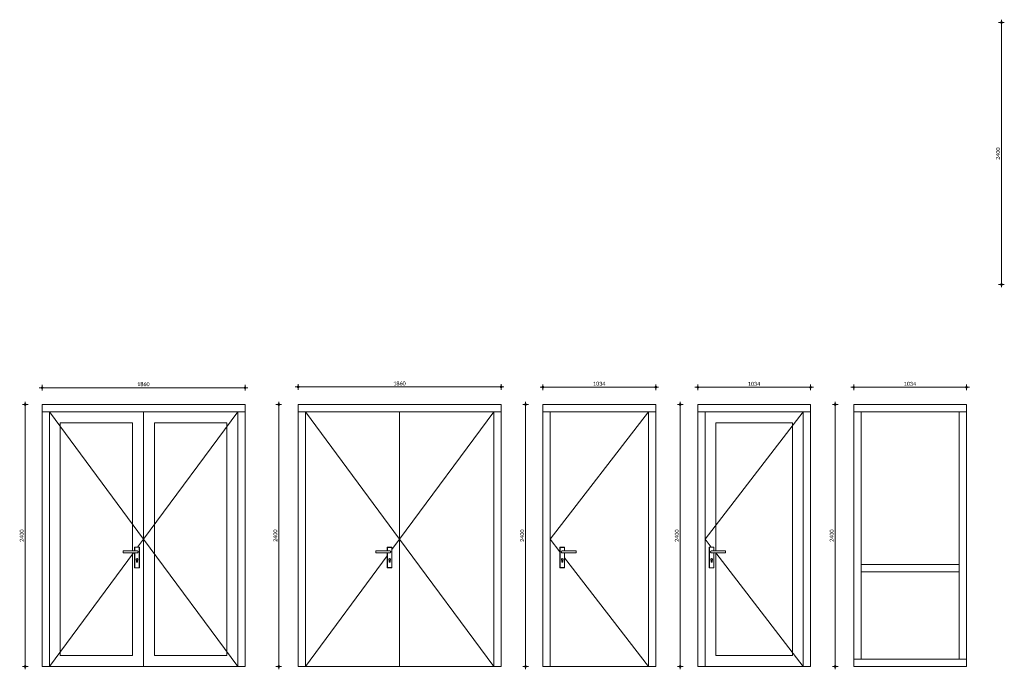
# Model space of a CAD drawing. Header units: millimetres. Extents: x -2200 to 16537, y -26 to 6167.
# Tile 1 of 2: x -2200 to 6823, y -26 to 5926. Entities that reach past the tile are written whole.
import ezdxf

# ---------------------------------------------------------------- set-up
doc = ezdxf.new("R2010")
doc.units = ezdxf.units.MM
doc.linetypes.add('Hidden', pattern=[4, 2, -2])
for name, color, linetype, lineweight in [('A-ANNO-DIMS', 211, 'Continuous', 9), ('A-ANNO-DIMS-20', 211, 'Continuous', 9), ('A-DOOR', 31, 'Continuous', 18), ('A-DOOR-FRAM', 31, 'Continuous', 18), ('A-GLAZ', 151, 'Continuous', 18), ('A-GLAZ-CWMG', 51, 'Continuous', 18)]:
    doc.layers.add(name, color=color, linetype=linetype, lineweight=lineweight)
doc.styles.add('Calibri', font='calibri.ttf', dxfattribs={"height": 36})
doc.dimstyles.new('1_8', dxfattribs={"dimscale": 304.8, "dimtxt": 42.384543, "dimasz": 0.052493, "dimexe": 0.085302, "dimexo": 0.0625, "dimgap": 0, "dimtad": 1, "dimdec": 0, "dimdsep": 46, "dimtxsty": 'Calibri', "dimblk1": 'DOTBLANK', "dimblk2": 'DOTBLANK', "dimsah": 1, "dimcen": 0.09, "dimdle": 0.085302, "dimazin": 0, "dimtfac": 1, "dimtdec": 4, "dimtix": 1, "dimtmove": 0, "dimatfit": 3, "dimfxl": 0.085302, "dimfxlon": 1, "dimtvp": 1, "dimtolj": 1, "dimtzin": 0, "dimarcsym": 2})

# ---------------------------------------------------------------- blocks, each defined once
blk = doc.blocks.new('31_DO_deur_met glas - binnendeur met glas-1720011-Elevation Left')
at = {"layer": 'A-DOOR'}
for p, q in [((-302, 100), (-965, 100)), ((-302, 0), (-965, 0))]:
    blk.add_line(p, q, dxfattribs=at)
at = {"layer": 'A-DOOR-FRAM'}
for p, q in [((-1065, 0), (-1065, 2333)), ((-965, 2233), (-965, 100)), ((-965, 2233), (-302, 2233)), ((-302, 100), (-302, 2233)), ((-965, 100), (-302, 100)), ((-202, 0), (-1065, 0))]:
    blk.add_line(p, q, dxfattribs=at)
blk = doc.blocks.new('Rectangular Mullion - CWM_67x114-1717917-Elevation Left')
at = {"layer": 'A-GLAZ-CWMG'}
for p, q in [((-1995, 2333), (-1995, 2400)), ((-1065, 2400), (-1995, 2400)), ((-1065, 2333), (-1995, 2333))]:
    blk.add_line(p, q, dxfattribs=at)
blk = doc.blocks.new('Rectangular Mullion - CWM_67x114-1497851-Elevation Left')
at = {"layer": 'A-GLAZ-CWMG'}
for p, q in [((-1995, 2333), (-1928, 2333)), ((-1995, 2333), (-1995, 0)), ((-1928, 2333), (-1928, 0)), ((-1928, 0), (-1995, 0))]:
    blk.add_line(p, q, dxfattribs=at)
blk = doc.blocks.new('Rectangular Mullion - CWM_67x114-1497852-Elevation Left')
at = {"layer": 'A-GLAZ-CWMG'}
for p, q in [((-202, 2333), (-135, 2333)), ((-202, 0), (-202, 2333)), ((-135, 0), (-135, 2333)), ((-135, 0), (-202, 0))]:
    blk.add_line(p, q, dxfattribs=at)
blk = doc.blocks.new('31_DO_deur_met glas - binnendeur met glas-1720055-Elevation Left')
at = {"layer": 'A-DOOR'}
for p, q in [((-1146.5, 1092.9), (-1146.5, 1059.5)), ((-1103.5, 1092.9), (-1146.5, 1092.9)), ((-1104.5, 1091.9), (-1145.5, 1091.9)), ((-1145.5, 1091.9), (-1145.5, 1059.5)), ((-1145.5, 1091.9), (-1145.5, 1059.5)), ((-1145.5, 1091.9), (-1104.5, 1091.9)), ((-1104.5, 904.9), (-1104.5, 1091.9)), ((-1104.5, 904.9), (-1104.5, 1091.9)), ((-1103.5, 903.9), (-1103.5, 1092.9)), ((-1124.7, 1059.5), (-1252.2, 1059.5)), ((-1252.2, 1059.5), (-1252.2, 1050)), ((-1252.2, 1050), (-1252.2, 1040.5)), ((-1252.2, 1040.5), (-1124.7, 1040.5)), ((-1146.5, 1040.5), (-1146.5, 903.9)), ((-1145.5, 1040.5), (-1145.5, 904.9)), ((-1145.5, 1040.5), (-1145.5, 904.9)), ((-1146.5, 903.9), (-1103.5, 903.9)), ((-1145.5, 904.9), (-1104.5, 904.9)), ((-1104.5, 904.9), (-1145.5, 904.9)), ((-1130.2, 960.6), (-1130.2, 973.3)), ((-1129.5, 973.6), (-1129.5, 960.6)), ((-1120.5, 960.6), (-1120.5, 973.6)), ((-1119.8, 973.3), (-1119.8, 960.6)), ((-1165, 100), (-1828, 100)), ((-1165, 0), (-1828, 0))]:
    blk.add_line(p, q, dxfattribs=at)
for centre, radius, start, end in [((-1125, 980.2), 8.62, 306.67408, 233.32592), ((-1125, 980.2), 8, 304.22887, 235.77113), ((-1125, 960.6), 5.15, 180, 0), ((-1125, 960.6), 4.5, 180, 0)]:
    blk.add_arc(centre, radius, start, end, dxfattribs=at)
for points, knots in [([(-1145.5, 1091.9), (-1145.6, 1092), (-1145.7, 1092.1), (-1145.9, 1092.3), (-1146, 1092.4), (-1146.1, 1092.5), (-1146.2, 1092.6), (-1146.4, 1092.8), (-1146.5, 1092.9), (-1146.5, 1092.9), (-1146.5, 1092.9)], [0, 0, 0, 0, 0.166667, 0.25, 0.333333, 0.416667, 0.5, 0.666667, 0.833333, 1, 1, 1, 1]), ([(-1103.5, 1092.9), (-1103.5, 1092.9), (-1103.5, 1092.9), (-1103.6, 1092.8), (-1103.7, 1092.6), (-1103.9, 1092.5), (-1104, 1092.4), (-1104.1, 1092.3), (-1104.3, 1092.1), (-1104.4, 1092), (-1104.5, 1091.9)], [-1, -1, -1, -1, -0.833333, -0.666667, -0.5, -0.416667, -0.333333, -0.25, -0.166667, 0, 0, 0, 0]), ([(-1115.2, 1050), (-1115.2, 1050.8), (-1115.4, 1052.1), (-1115.9, 1053.6), (-1116.5, 1054.8), (-1117, 1055.6), (-1117.6, 1056.3), (-1118.1, 1056.9), (-1118.9, 1057.6), (-1119.8, 1058.1), (-1120.5, 1058.5), (-1121.1, 1058.8), (-1121.7, 1059), (-1122.3, 1059.2), (-1122.9, 1059.3), (-1123.5, 1059.4), (-1124.1, 1059.5), (-1124.5, 1059.5), (-1124.7, 1059.5)], [0, 0, 0, 0, 0.0833333, 0.125, 0.1666667, 0.2083333, 0.2291667, 0.25, 0.2916667, 0.3333333, 0.3541667, 0.375, 0.3958333, 0.4166667, 0.4375, 0.4583333, 0.4791667, 0.5, 0.5, 0.5, 0.5]), ([(-1124.7, 1040.5), (-1124.5, 1040.5), (-1124.1, 1040.5), (-1123.5, 1040.6), (-1122.9, 1040.7), (-1122.3, 1040.8), (-1121.7, 1041), (-1121.1, 1041.2), (-1120.5, 1041.5), (-1120, 1041.8), (-1119.4, 1042.1), (-1118.8, 1042.6), (-1118.1, 1043.1), (-1117.6, 1043.7), (-1117, 1044.4), (-1116.5, 1045.2), (-1115.9, 1046.4), (-1115.4, 1047.9), (-1115.2, 1049.2), (-1115.2, 1050)], [0.5, 0.5, 0.5, 0.5, 0.5208333, 0.5416667, 0.5625, 0.5833333, 0.6041667, 0.625, 0.6458333, 0.6666667, 0.6875, 0.7083333, 0.75, 0.7708333, 0.7916667, 0.8333333, 0.875, 0.9166667, 1, 1, 1, 1]), ([(-1146.5, 903.9), (-1146.5, 903.9), (-1146.5, 903.9), (-1146.4, 904), (-1146.2, 904.2), (-1146.1, 904.3), (-1146, 904.4), (-1145.9, 904.5), (-1145.7, 904.7), (-1145.6, 904.8), (-1145.5, 904.9)], [-1, -1, -1, -1, -0.833333, -0.666667, -0.5, -0.416667, -0.333333, -0.25, -0.166667, 0, 0, 0, 0]), ([(-1104.5, 904.9), (-1104.4, 904.8), (-1104.3, 904.7), (-1104.1, 904.5), (-1104, 904.4), (-1103.9, 904.3), (-1103.7, 904.2), (-1103.6, 904), (-1103.5, 903.9), (-1103.5, 903.9), (-1103.5, 903.9)], [0, 0, 0, 0, 0.166667, 0.25, 0.333333, 0.416667, 0.5, 0.666667, 0.833333, 1, 1, 1, 1])]:
    blk.add_open_spline(points, degree=3, knots=knots, dxfattribs=at)
at = {"layer": 'A-DOOR-FRAM'}
for p, q in [((-1065, 2333), (-1065, 0)), ((-1828, 2233), (-1828, 100)), ((-1828, 2233), (-1165, 2233)), ((-1165, 1059.5), (-1165, 2233)), ((-1165, 100), (-1165, 1040.5)), ((-1828, 100), (-1165, 100)), ((-1065, 0), (-1928, 0))]:
    blk.add_line(p, q, dxfattribs=at)
blk = doc.blocks.new('Rectangular Mullion - CWM_67x114-1717918-Elevation Left')
at = {"layer": 'A-GLAZ-CWMG'}
for p, q in [((-135, 2400), (-1065, 2400)), ((-135, 2400), (-135, 2333)), ((-135, 2333), (-1065, 2333))]:
    blk.add_line(p, q, dxfattribs=at)
blk = doc.blocks.new('BU deur rechts - BU deur rechts-1659605-Elevation Left')
at = {"layer": 'A-GLAZ'}
for p, q in [((-202, 2333), (-1065, 1166.5)), ((-1065, 1166.5), (-202, 0))]:
    blk.add_line(p, q, dxfattribs=at)
blk = doc.blocks.new('BU deur links - BU deur links-1659649-Elevation Left')
at = {"layer": 'A-GLAZ'}
for p, q in [((-1928, 2333), (-1065, 1166.5)), ((-1065, 1166.5), (-1119.5, 1092.9)), ((-1158.2, 1040.5), (-1928, 0))]:
    blk.add_line(p, q, dxfattribs=at)
blk = doc.blocks.new('31_DO_deur_dicht - binnendeur wit-1703473-Elevation Left')
at = {"layer": 'A-GLAZ'}
for p, q in [((-1065, 0), (-1065, 2333)), ((-202, 0), (-1065, 0))]:
    blk.add_line(p, q, dxfattribs=at)
blk = doc.blocks.new('Rectangular Mullion - CWM_67x114-1659736-Elevation Left')
at = {"layer": 'A-GLAZ-CWMG'}
for p, q in [((-1995, 2333), (-1995, 2400)), ((-1065, 2400), (-1995, 2400)), ((-1065, 2333), (-1995, 2333))]:
    blk.add_line(p, q, dxfattribs=at)
blk = doc.blocks.new('Rectangular Mullion - CWM_67x114-1497636-Elevation Left')
at = {"layer": 'A-GLAZ-CWMG'}
for p, q in [((-1995, 2333), (-1928, 2333)), ((-1995, 2333), (-1995, 0)), ((-1928, 2333), (-1928, 0)), ((-1928, 0), (-1995, 0))]:
    blk.add_line(p, q, dxfattribs=at)
blk = doc.blocks.new('Rectangular Mullion - CWM_67x114-1497637-Elevation Left')
at = {"layer": 'A-GLAZ-CWMG'}
for p, q in [((-202, 2333), (-135, 2333)), ((-202, 0), (-202, 2333)), ((-135, 0), (-135, 2333)), ((-135, 0), (-202, 0))]:
    blk.add_line(p, q, dxfattribs=at)
blk = doc.blocks.new('31_DO_deur_dicht - binnendeur wit-1703494-Elevation Left')
at = {"layer": 'A-GLAZ'}
for p, q in [((-1065, 2333), (-1065, 0)), ((-1178.5, 1091.9), (-1178.5, 1059.5)), ((-1135.5, 1091.9), (-1178.5, 1091.9)), ((-1177.5, 1090.9), (-1177.5, 1059.5)), ((-1136.5, 1090.9), (-1177.5, 1090.9)), ((-1136.5, 1090.9), (-1177.5, 1090.9)), ((-1177.5, 1090.9), (-1177.5, 1059.5)), ((-1136.5, 905.9), (-1136.5, 1090.9)), ((-1136.5, 905.9), (-1136.5, 1090.9)), ((-1135.5, 904.9), (-1135.5, 1091.9)), ((-1156.7, 1059.5), (-1284.2, 1059.5)), ((-1284.2, 1059.5), (-1284.2, 1050)), ((-1284.2, 1050), (-1284.2, 1040.5)), ((-1284.2, 1040.5), (-1156.7, 1040.5)), ((-1178.5, 1040.5), (-1178.5, 904.9)), ((-1177.5, 1040.5), (-1177.5, 905.9)), ((-1177.5, 1040.5), (-1177.5, 905.9)), ((-1178.5, 904.9), (-1135.5, 904.9)), ((-1177.5, 905.9), (-1136.5, 905.9)), ((-1177.5, 905.9), (-1136.5, 905.9)), ((-1162.2, 960.6), (-1162.2, 973.3)), ((-1161.5, 973.6), (-1161.5, 960.6)), ((-1152.5, 960.6), (-1152.5, 973.6)), ((-1151.9, 973.3), (-1151.9, 960.6)), ((-1065, 0), (-1928, 0))]:
    blk.add_line(p, q, dxfattribs=at)
for centre, radius, start, end in [((-1157, 980.2), 8.62, 306.67408, 233.32592), ((-1157, 980.2), 8, 304.22887, 235.77113), ((-1157, 960.6), 5.15, 180, 0), ((-1157, 960.6), 4.5, 180, 0)]:
    blk.add_arc(centre, radius, start, end, dxfattribs=at)
for points, knots in [([(-1177.5, 1090.9), (-1177.6, 1091), (-1177.7, 1091.1), (-1177.9, 1091.3), (-1178, 1091.4), (-1178.1, 1091.5), (-1178.2, 1091.6), (-1178.4, 1091.8), (-1178.5, 1091.9), (-1178.5, 1091.9), (-1178.5, 1091.9)], [0, 0, 0, 0, 0.166667, 0.25, 0.333333, 0.416667, 0.5, 0.666667, 0.833333, 1, 1, 1, 1]), ([(-1135.5, 1091.9), (-1135.5, 1091.9), (-1135.5, 1091.9), (-1135.6, 1091.8), (-1135.8, 1091.6), (-1135.9, 1091.5), (-1136, 1091.4), (-1136.1, 1091.3), (-1136.3, 1091.1), (-1136.4, 1091), (-1136.5, 1090.9)], [-1, -1, -1, -1, -0.833333, -0.666667, -0.5, -0.416667, -0.333333, -0.25, -0.166667, 0, 0, 0, 0]), ([(-1147.2, 1050), (-1147.2, 1050.8), (-1147.4, 1052.1), (-1147.9, 1053.6), (-1148.5, 1054.8), (-1149.1, 1055.6), (-1149.6, 1056.3), (-1150.2, 1056.9), (-1150.9, 1057.6), (-1151.8, 1058.1), (-1152.5, 1058.5), (-1153.1, 1058.8), (-1153.7, 1059), (-1154.3, 1059.2), (-1154.9, 1059.3), (-1155.5, 1059.4), (-1156.1, 1059.5), (-1156.5, 1059.5), (-1156.7, 1059.5)], [0, 0, 0, 0, 0.0833333, 0.125, 0.1666667, 0.2083333, 0.2291667, 0.25, 0.2916667, 0.3333333, 0.3541667, 0.375, 0.3958333, 0.4166667, 0.4375, 0.4583333, 0.4791667, 0.5, 0.5, 0.5, 0.5]), ([(-1156.7, 1040.5), (-1156.5, 1040.5), (-1156.1, 1040.5), (-1155.5, 1040.6), (-1154.9, 1040.7), (-1154.3, 1040.8), (-1153.7, 1041), (-1153.1, 1041.2), (-1152.5, 1041.5), (-1152, 1041.8), (-1151.5, 1042.1), (-1150.8, 1042.6), (-1150.2, 1043.1), (-1149.6, 1043.7), (-1149.1, 1044.4), (-1148.5, 1045.2), (-1147.9, 1046.4), (-1147.4, 1047.9), (-1147.2, 1049.2), (-1147.2, 1050)], [0.5, 0.5, 0.5, 0.5, 0.5208333, 0.5416667, 0.5625, 0.5833333, 0.6041667, 0.625, 0.6458333, 0.6666667, 0.6875, 0.7083333, 0.75, 0.7708333, 0.7916667, 0.8333333, 0.875, 0.9166667, 1, 1, 1, 1]), ([(-1178.5, 904.9), (-1178.5, 904.9), (-1178.5, 904.9), (-1178.4, 905), (-1178.2, 905.2), (-1178.1, 905.3), (-1178, 905.4), (-1177.9, 905.5), (-1177.7, 905.7), (-1177.6, 905.8), (-1177.5, 905.9)], [-1, -1, -1, -1, -0.833333, -0.666667, -0.5, -0.416667, -0.333333, -0.25, -0.166667, 0, 0, 0, 0]), ([(-1136.5, 905.9), (-1136.4, 905.8), (-1136.3, 905.7), (-1136.1, 905.5), (-1136, 905.4), (-1135.9, 905.3), (-1135.8, 905.2), (-1135.6, 905), (-1135.5, 904.9), (-1135.5, 904.9), (-1135.5, 904.9)], [0, 0, 0, 0, 0.166667, 0.25, 0.333333, 0.416667, 0.5, 0.666667, 0.833333, 1, 1, 1, 1])]:
    blk.add_open_spline(points, degree=3, knots=knots, dxfattribs=at)
blk = doc.blocks.new('Rectangular Mullion - CWM_67x114-1659737-Elevation Left')
at = {"layer": 'A-GLAZ-CWMG'}
for p, q in [((-135, 2400), (-1065, 2400)), ((-135, 2400), (-135, 2333)), ((-135, 2333), (-1065, 2333))]:
    blk.add_line(p, q, dxfattribs=at)
blk = doc.blocks.new('BU deur links - BU deur links-V1-Elevation Left')
at = {"layer": 'A-GLAZ'}
for p, q in [((-1928, 2333), (-1065, 1166.5)), ((-1065, 1166.5), (-1135.5, 1071.1)), ((-1178.5, 1013.1), (-1928, 0))]:
    blk.add_line(p, q, dxfattribs=at)
blk = doc.blocks.new('31_DO_deur_dicht - binnendeur wit-1703515-Elevation Right')
at = {"layer": 'A-GLAZ'}
for p, q in [((3036, 1091.9), (3036, 904.9)), ((3079, 1091.9), (3036, 1091.9)), ((3037, 1090.9), (3037, 905.9)), ((3078, 1090.9), (3037, 1090.9)), ((3037, 1090.9), (3037, 905.9)), ((3078, 1090.9), (3037, 1090.9)), ((3078, 1059.5), (3078, 1090.9)), ((3078, 1059.5), (3078, 1090.9)), ((3079, 1059.5), (3079, 1091.9)), ((3184.7, 1059.5), (3057.2, 1059.5)), ((3057.2, 1040.5), (3184.7, 1040.5)), ((3078, 905.9), (3078, 1040.5)), ((3078, 905.9), (3078, 1040.5)), ((3079, 904.9), (3079, 1040.5)), ((3184.7, 1050), (3184.7, 1059.5)), ((3184.7, 1040.5), (3184.7, 1050)), ((3036, 904.9), (3079, 904.9)), ((3037, 905.9), (3078, 905.9)), ((3037, 905.9), (3078, 905.9)), ((3052.4, 960.6), (3052.4, 973.3)), ((3053, 973.6), (3053, 960.6)), ((3062, 960.6), (3062, 973.6)), ((3062.7, 973.3), (3062.7, 960.6)), ((3847, 0), (2947, 0))]:
    blk.add_line(p, q, dxfattribs=at)
for centre, radius, start, end in [((3057.5, 980.2), 8.62, 306.67408, 233.32592), ((3057.5, 980.2), 8, 304.22887, 235.77113), ((3057.5, 960.6), 5.15, 180, 0), ((3057.5, 960.6), 4.5, 180, 225), ((3057.5, 960.6), 4.5, 225.0041, 0)]:
    blk.add_arc(centre, radius, start, end, dxfattribs=at)
for points, knots in [([(3037, 1090.9), (3036.9, 1091), (3036.8, 1091.1), (3036.6, 1091.3), (3036.5, 1091.4), (3036.4, 1091.5), (3036.2, 1091.7), (3036.1, 1091.8), (3036, 1091.9), (3036, 1091.9), (3036, 1091.9)], [-1, -1, -1, -1, -0.833333, -0.75, -0.666667, -0.583333, -0.458333, -0.333333, -0.166667, 0, 0, 0, 0]), ([(3079, 1091.9), (3079, 1091.9), (3079, 1091.9), (3078.9, 1091.8), (3078.8, 1091.7), (3078.6, 1091.5), (3078.5, 1091.4), (3078.4, 1091.3), (3078.2, 1091.1), (3078.1, 1091), (3078, 1090.9)], [0, 0, 0, 0, 0.166667, 0.333333, 0.458333, 0.583333, 0.666667, 0.75, 0.833333, 1, 1, 1, 1]), ([(3057.2, 1059.5), (3057, 1059.5), (3056.6, 1059.5), (3056, 1059.4), (3055.4, 1059.3), (3054.8, 1059.2), (3054.2, 1059), (3053.6, 1058.8), (3053, 1058.5), (3052.5, 1058.2), (3052, 1057.9), (3051.3, 1057.4), (3050.7, 1056.9), (3050.1, 1056.3), (3049.6, 1055.6), (3049, 1054.8), (3048.4, 1053.6), (3047.9, 1052.1), (3047.7, 1050.8), (3047.7, 1050)], [0.5, 0.5, 0.5, 0.5, 0.5208333, 0.5416667, 0.5625, 0.5833333, 0.6041667, 0.625, 0.6458333, 0.6666667, 0.6875, 0.7083333, 0.75, 0.7708333, 0.7916667, 0.8333333, 0.875, 0.9166667, 1, 1, 1, 1]), ([(3047.7, 1050), (3047.7, 1049.2), (3047.9, 1047.9), (3048.4, 1046.4), (3049, 1045.2), (3049.6, 1044.4), (3050.1, 1043.7), (3050.7, 1043.1), (3051.4, 1042.4), (3052.3, 1041.9), (3053, 1041.5), (3053.6, 1041.2), (3054.2, 1041), (3054.8, 1040.8), (3055.4, 1040.7), (3056, 1040.6), (3056.6, 1040.5), (3057, 1040.5), (3057.2, 1040.5)], [0, 0, 0, 0, 0.0833333, 0.125, 0.1666667, 0.2083333, 0.2291667, 0.25, 0.2916667, 0.3333333, 0.3541667, 0.375, 0.3958333, 0.4166667, 0.4375, 0.4583333, 0.4791667, 0.5, 0.5, 0.5, 0.5]), ([(3036, 904.9), (3036, 904.9), (3036, 904.9), (3036.1, 905), (3036.2, 905.1), (3036.4, 905.3), (3036.5, 905.4), (3036.6, 905.5), (3036.8, 905.7), (3036.9, 905.8), (3037, 905.9)], [0, 0, 0, 0, 0.166667, 0.333333, 0.458333, 0.583333, 0.666667, 0.75, 0.833333, 1, 1, 1, 1]), ([(3078, 905.9), (3078.1, 905.8), (3078.2, 905.7), (3078.4, 905.5), (3078.5, 905.4), (3078.6, 905.3), (3078.8, 905.1), (3078.9, 905), (3079, 904.9), (3079, 904.9), (3079, 904.9)], [-1, -1, -1, -1, -0.833333, -0.75, -0.666667, -0.583333, -0.458333, -0.333333, -0.166667, 0, 0, 0, 0])]:
    blk.add_open_spline(points, degree=3, knots=knots, dxfattribs=at)
blk = doc.blocks.new('Rectangular Mullion - CWM_67x114-1690093-Elevation Right')
at = {"layer": 'A-GLAZ-CWMG'}
for p, q in [((2880, 2333), (2880, 2400)), ((3914, 2400), (2880, 2400)), ((3914, 2400), (3914, 2333)), ((2880, 2333), (3914, 2333))]:
    blk.add_line(p, q, dxfattribs=at)
blk = doc.blocks.new('Rectangular Mullion - CWM_67x114-1497633-Elevation Right')
at = {"layer": 'A-GLAZ-CWMG'}
for p, q in [((3847, 2333), (3914, 2333)), ((3847, 2333), (3847, 0)), ((3914, 0), (3914, 2333)), ((3914, 0), (3847, 0))]:
    blk.add_line(p, q, dxfattribs=at)
blk = doc.blocks.new('Rectangular Mullion - CWM_67x114-1497634-Elevation Right')
at = {"layer": 'A-GLAZ-CWMG'}
for p, q in [((2880, 2333), (2947, 2333)), ((2880, 2333), (2880, 0)), ((2947, 0), (2947, 2333)), ((2947, 0), (2880, 0))]:
    blk.add_line(p, q, dxfattribs=at)
blk = doc.blocks.new('BU deur links - BU deur links-1690115-Elevation Right')
at = {"layer": 'A-GLAZ'}
for p, q in [((3847, 2333), (2947, 1166.5)), ((2947, 1166.5), (3036.1, 1051.1)), ((3079, 995.5), (3847, 0))]:
    blk.add_line(p, q, dxfattribs=at)
blk = doc.blocks.new('31_DO_deur_met glas - binnendeur met glas-1719854-Elevation Left')
at = {"layer": 'A-DOOR'}
for p, q in [((-9694.5, 1092.9), (-9694.5, 903.9)), ((-9651.5, 1092.9), (-9694.5, 1092.9)), ((-9693.5, 1091.9), (-9693.5, 904.9)), ((-9652.5, 1091.9), (-9693.5, 1091.9)), ((-9693.5, 1091.9), (-9693.5, 904.9)), ((-9693.5, 1091.9), (-9652.5, 1091.9)), ((-9652.5, 1059.5), (-9652.5, 1091.9)), ((-9652.5, 1059.5), (-9652.5, 1091.9)), ((-9651.5, 1059.5), (-9651.5, 1092.9)), ((-9545.8, 1059.5), (-9673.3, 1059.5)), ((-9673.3, 1040.5), (-9545.8, 1040.5)), ((-9652.5, 904.9), (-9652.5, 1040.5)), ((-9652.5, 904.9), (-9652.5, 1040.5)), ((-9651.5, 903.9), (-9651.5, 1040.5)), ((-9545.8, 1050), (-9545.8, 1059.5)), ((-9545.8, 1040.5), (-9545.8, 1050)), ((-9694.5, 903.9), (-9651.5, 903.9)), ((-9693.5, 904.9), (-9652.5, 904.9)), ((-9652.5, 904.9), (-9693.5, 904.9)), ((-9678.2, 960.6), (-9678.2, 973.3)), ((-9677.5, 973.6), (-9677.5, 960.6)), ((-9668.5, 960.6), (-9668.5, 973.6)), ((-9667.8, 973.3), (-9667.8, 960.6)), ((-8933, 100), (-9633, 100)), ((-8933, 0), (-9633, 0))]:
    blk.add_line(p, q, dxfattribs=at)
for centre, radius, start, end in [((-9673, 980.2), 8.62, 306.67408, 233.32592), ((-9673, 980.2), 8, 304.22887, 235.77113), ((-9673, 960.6), 5.15, 180, 0), ((-9673, 960.6), 4.5, 180, 0)]:
    blk.add_arc(centre, radius, start, end, dxfattribs=at)
for points, knots in [([(-9693.5, 1091.9), (-9693.6, 1092), (-9693.7, 1092.1), (-9693.9, 1092.3), (-9694, 1092.4), (-9694.1, 1092.5), (-9694.3, 1092.7), (-9694.4, 1092.8), (-9694.5, 1092.9), (-9694.5, 1092.9), (-9694.5, 1092.9)], [-1, -1, -1, -1, -0.833333, -0.75, -0.666667, -0.583333, -0.458333, -0.333333, -0.166667, 0, 0, 0, 0]), ([(-9651.5, 1092.9), (-9651.5, 1092.9), (-9651.5, 1092.9), (-9651.6, 1092.8), (-9651.8, 1092.7), (-9651.9, 1092.5), (-9652, 1092.4), (-9652.1, 1092.3), (-9652.3, 1092.1), (-9652.4, 1092), (-9652.5, 1091.9)], [0, 0, 0, 0, 0.166667, 0.333333, 0.458333, 0.583333, 0.666667, 0.75, 0.833333, 1, 1, 1, 1]), ([(-9673.3, 1059.5), (-9673.5, 1059.5), (-9673.9, 1059.5), (-9674.5, 1059.4), (-9675.1, 1059.3), (-9675.7, 1059.2), (-9676.3, 1059), (-9676.9, 1058.8), (-9677.5, 1058.5), (-9678, 1058.2), (-9678.6, 1057.9), (-9679.2, 1057.4), (-9679.9, 1056.9), (-9680.4, 1056.3), (-9681, 1055.6), (-9681.5, 1054.8), (-9682.1, 1053.6), (-9682.6, 1052.1), (-9682.8, 1050.8), (-9682.8, 1050)], [0.5, 0.5, 0.5, 0.5, 0.5208333, 0.5416667, 0.5625, 0.5833333, 0.6041667, 0.625, 0.6458333, 0.6666667, 0.6875, 0.7083333, 0.75, 0.7708333, 0.7916667, 0.8333333, 0.875, 0.9166667, 1, 1, 1, 1]), ([(-9682.8, 1050), (-9682.8, 1049.2), (-9682.6, 1047.9), (-9682.1, 1046.4), (-9681.5, 1045.2), (-9681, 1044.4), (-9680.4, 1043.7), (-9679.9, 1043.1), (-9679.1, 1042.4), (-9678.2, 1041.9), (-9677.5, 1041.5), (-9676.9, 1041.2), (-9676.3, 1041), (-9675.7, 1040.8), (-9675.1, 1040.7), (-9674.5, 1040.6), (-9673.9, 1040.5), (-9673.5, 1040.5), (-9673.3, 1040.5)], [0, 0, 0, 0, 0.0833333, 0.125, 0.1666667, 0.2083333, 0.2291667, 0.25, 0.2916667, 0.3333333, 0.3541667, 0.375, 0.3958333, 0.4166667, 0.4375, 0.4583333, 0.4791667, 0.5, 0.5, 0.5, 0.5]), ([(-9694.5, 903.9), (-9694.5, 903.9), (-9694.5, 903.9), (-9694.4, 904), (-9694.3, 904.1), (-9694.1, 904.3), (-9694, 904.4), (-9693.9, 904.5), (-9693.7, 904.7), (-9693.6, 904.8), (-9693.5, 904.9)], [0, 0, 0, 0, 0.166667, 0.333333, 0.458333, 0.583333, 0.666667, 0.75, 0.833333, 1, 1, 1, 1]), ([(-9652.5, 904.9), (-9652.4, 904.8), (-9652.3, 904.7), (-9652.1, 904.5), (-9652, 904.4), (-9651.9, 904.3), (-9651.8, 904.1), (-9651.6, 904), (-9651.5, 903.9), (-9651.5, 903.9), (-9651.5, 903.9)], [-1, -1, -1, -1, -0.833333, -0.75, -0.666667, -0.583333, -0.458333, -0.333333, -0.166667, 0, 0, 0, 0])]:
    blk.add_open_spline(points, degree=3, knots=knots, dxfattribs=at)
at = {"layer": 'A-DOOR-FRAM'}
for p, q in [((-9633, 1059.5), (-9633, 2233)), ((-9633, 2233), (-8933, 2233)), ((-8933, 2233), (-8933, 100)), ((-9633, 100), (-9633, 1040.5)), ((-8933, 100), (-9633, 100)), ((-9733, 0), (-8833, 0))]:
    blk.add_line(p, q, dxfattribs=at)
blk = doc.blocks.new('Rectangular Mullion - CWM_67x114-1690093-Elevation Left')
at = {"layer": 'A-GLAZ-CWMG'}
for p, q in [((-9800, 2333), (-9800, 2400)), ((-8766, 2400), (-9800, 2400)), ((-8766, 2400), (-8766, 2333)), ((-8766, 2333), (-9800, 2333))]:
    blk.add_line(p, q, dxfattribs=at)
blk = doc.blocks.new('Rectangular Mullion - CWM_67x114-1497633-Elevation Left')
at = {"layer": 'A-GLAZ-CWMG'}
for p, q in [((-9800, 2333), (-9733, 2333)), ((-9800, 2333), (-9800, 0)), ((-9733, 2333), (-9733, 0)), ((-9733, 0), (-9800, 0))]:
    blk.add_line(p, q, dxfattribs=at)
blk = doc.blocks.new('Rectangular Mullion - CWM_67x114-1497634-Elevation Left')
at = {"layer": 'A-GLAZ-CWMG'}
for p, q in [((-8833, 2333), (-8766, 2333)), ((-8833, 0), (-8833, 2333)), ((-8766, 0), (-8766, 2333)), ((-8766, 0), (-8833, 0))]:
    blk.add_line(p, q, dxfattribs=at)
blk = doc.blocks.new('BI deur links - BI deur links-1660392-Elevation Left')
at = {"layer": 'A-GLAZ'}
for p, q in [((-8833, 2333), (-9733, 1166.5)), ((-9733, 1166.5), (-9676.2, 1092.9)), ((-9651.5, 1060.9), (-9650.4, 1059.5)), ((-9635.8, 1040.5), (-8833, 0))]:
    blk.add_line(p, q, dxfattribs=at)
blk = doc.blocks.new('Rectangular Mullion - CWM_67x114-1693264-Elevation Front')
at = {"layer": 'A-GLAZ-CWMG'}
for p, q in [((8766, 2333), (8766, 2400)), ((9800, 2400), (8766, 2400)), ((9800, 2400), (9800, 2333)), ((8766, 2333), (9800, 2333))]:
    blk.add_line(p, q, dxfattribs=at)
blk = doc.blocks.new('Rectangular Mullion - CWM_67x114-1717958-Elevation Front')
at = {"layer": 'A-GLAZ-CWMG'}
for p, q in [((8766, 0), (8766, 67)), ((9800, 67), (8766, 67)), ((9800, 67), (9800, 0)), ((8766, 0), (9800, 0))]:
    blk.add_line(p, q, dxfattribs=at)
blk = doc.blocks.new('Rectangular Mullion - CWM_67x114-1717959-Elevation Front')
at = {"layer": 'A-GLAZ-CWMG'}
for p, q in [((9733, 900), (9733, 67)), ((9800, 67), (9800, 900)), ((9800, 67), (9733, 67))]:
    blk.add_line(p, q, dxfattribs=at)
blk = doc.blocks.new('Rectangular Mullion - CWM_67x114-1717960-Elevation Front')
at = {"layer": 'A-GLAZ-CWMG'}
for p, q in [((8766, 2333), (8833, 2333)), ((8766, 2333), (8766, 900)), ((8833, 900), (8833, 2333))]:
    blk.add_line(p, q, dxfattribs=at)
blk = doc.blocks.new('Rectangular Mullion - CWM_67x114-1717961-Elevation Front')
at = {"layer": 'A-GLAZ-CWMG'}
for p, q in [((9733, 2333), (9800, 2333)), ((9733, 2333), (9733, 900)), ((9800, 900), (9800, 2333))]:
    blk.add_line(p, q, dxfattribs=at)
blk = doc.blocks.new('Rectangular Mullion - CWM_67x114-1717962-Elevation Front')
at = {"layer": 'A-GLAZ-CWMG'}
for p, q in [((8766, 900), (8766, 67)), ((8833, 67), (8833, 900)), ((8833, 67), (8766, 67))]:
    blk.add_line(p, q, dxfattribs=at)
blk = doc.blocks.new('Rectangular Mullion - CWM_67x114-1717963-Elevation Front')
at = {"layer": 'A-GLAZ-CWMG'}
for p, q in [((8833, 866.5), (8833, 933.5)), ((9733, 933.5), (8833, 933.5)), ((9733, 933.5), (9733, 866.5)), ((8833, 866.5), (9733, 866.5))]:
    blk.add_line(p, q, dxfattribs=at)
blk = doc.blocks.new('DIMBLOCK1-Elevation Left')
at = {"layer": 'A-ANNO-DIMS-20'}
for p, q in [((-2149.5, 2400), (-2175.5, 2400)), ((-2149.5, -26), (-2149.5, 2426)), ((-2149.5, 2400), (-2123.5, 2400)), ((-2149.5, 0), (-2175.5, 0)), ((-2149.5, 0), (-2123.5, 0))]:
    blk.add_line(p, q, dxfattribs=at)
for centre in [(-2149.5, 2400), (-2149.5, 0)]:
    blk.add_circle(centre, 8, dxfattribs=at)
at = {"layer": 'A-ANNO-DIMS-20', "color": 0, "insert": (-2199.4, 1141.6), "char_height": 36, "width": 140.077, "attachment_point": 1, "rotation": 90, "line_spacing_factor": 1.158048, "style": 'Calibri'}
blk.add_mtext('2400', dxfattribs=at)
blk = doc.blocks.new('_DotBlank')
at = {"color": 0, "linetype": 'ByBlock', "lineweight": -2}
blk.add_line((-0.5, 0), (-1, 0), dxfattribs=at)
blk.add_circle((0, 0), 0.5, dxfattribs=at)
blk = doc.blocks.new('DIMBLOCK2-Elevation Left')
at = {"layer": 'A-ANNO-DIMS-20'}
for p, q in [((-2021, 2554.4), (-109, 2554.4)), ((-1995, 2554.4), (-1995, 2580.4)), ((-1995, 2554.4), (-1995, 2528.4)), ((-135, 2554.4), (-135, 2580.4)), ((-135, 2554.4), (-135, 2528.4))]:
    blk.add_line(p, q, dxfattribs=at)
for centre in [(-1995, 2554.4), (-135, 2554.4)]:
    blk.add_circle(centre, 8, dxfattribs=at)
at = {"layer": 'A-ANNO-DIMS-20', "color": 0, "insert": (-1123.4, 2604.3), "char_height": 36, "width": 140.077, "attachment_point": 1, "line_spacing_factor": 1.158048, "style": 'Calibri'}
blk.add_mtext('1860', dxfattribs=at)
blk = doc.blocks.new('DIMBLOCK3-Elevation Left')
at = {"layer": 'A-ANNO-DIMS-20'}
for p, q in [((173.8, 2400), (147.8, 2400)), ((173.8, -26), (173.8, 2426)), ((173.8, 2400), (199.8, 2400)), ((173.8, 0), (147.8, 0)), ((173.8, 0), (199.8, 0))]:
    blk.add_line(p, q, dxfattribs=at)
for centre in [(173.8, 2400), (173.8, 0)]:
    blk.add_circle(centre, 8, dxfattribs=at)
at = {"layer": 'A-ANNO-DIMS-20', "color": 0, "insert": (123.9, 1141.6), "char_height": 36, "width": 140.077, "attachment_point": 1, "rotation": 90, "line_spacing_factor": 1.158048, "style": 'Calibri'}
blk.add_mtext('2400', dxfattribs=at)
blk = doc.blocks.new('DIMBLOCK4-Elevation Left')
at = {"layer": 'A-ANNO-DIMS-20'}
for p, q in [((325.8, 2561.2), (2237.8, 2561.2)), ((351.8, 2561.2), (351.8, 2587.2)), ((351.8, 2561.2), (351.8, 2535.2)), ((2211.8, 2561.2), (2211.8, 2587.2)), ((2211.8, 2561.2), (2211.8, 2535.2))]:
    blk.add_line(p, q, dxfattribs=at)
for centre in [(351.8, 2561.2), (2211.8, 2561.2)]:
    blk.add_circle(centre, 8, dxfattribs=at)
at = {"layer": 'A-ANNO-DIMS-20', "color": 0, "insert": (1223.4, 2611.1), "char_height": 36, "width": 140.077, "attachment_point": 1, "line_spacing_factor": 1.158048, "style": 'Calibri'}
blk.add_mtext('1860', dxfattribs=at)
blk = doc.blocks.new('DIMBLOCK5-Elevation Right')
at = {"layer": 'A-ANNO-DIMS-20'}
for p, q in [((2436.1, 2400), (2410.1, 2400)), ((2436.1, 2426), (2436.1, -26)), ((2436.1, 2400), (2462.1, 2400)), ((2436.1, 0), (2410.1, 0)), ((2436.1, 0), (2462.1, 0))]:
    blk.add_line(p, q, dxfattribs=at)
for centre in [(2436.1, 2400), (2436.1, 0)]:
    blk.add_circle(centre, 8, dxfattribs=at)
at = {"layer": 'A-ANNO-DIMS-20', "color": 0, "insert": (2386.2, 1141.6), "char_height": 36, "width": 140.077, "attachment_point": 1, "rotation": 90, "line_spacing_factor": 1.158048, "style": 'Calibri'}
blk.add_mtext('2400', dxfattribs=at)
blk = doc.blocks.new('DIMBLOCK6-Elevation Right')
at = {"layer": 'A-ANNO-DIMS-20'}
for p, q in [((2568.7, 2558.8), (3654.7, 2558.8)), ((2594.7, 2558.8), (2594.7, 2584.8)), ((2594.7, 2558.8), (2594.7, 2532.8)), ((3628.7, 2558.8), (3628.7, 2584.8)), ((3628.7, 2558.8), (3628.7, 2532.8))]:
    blk.add_line(p, q, dxfattribs=at)
for centre in [(2594.7, 2558.8), (3628.7, 2558.8)]:
    blk.add_circle(centre, 8, dxfattribs=at)
at = {"layer": 'A-ANNO-DIMS-20', "color": 0, "insert": (3053.3, 2608.7), "char_height": 36, "width": 140.077, "attachment_point": 1, "line_spacing_factor": 1.158048, "style": 'Calibri'}
blk.add_mtext('1034', dxfattribs=at)
blk = doc.blocks.new('DIMBLOCK7-Elevation Left')
at = {"layer": 'A-ANNO-DIMS-20'}
for p, q in [((3853.2, 2400), (3827.2, 2400)), ((3853.2, 2426), (3853.2, -26)), ((3853.2, 2400), (3879.2, 2400)), ((3853.2, 0), (3827.2, 0)), ((3853.2, 0), (3879.2, 0))]:
    blk.add_line(p, q, dxfattribs=at)
for centre in [(3853.2, 2400), (3853.2, 0)]:
    blk.add_circle(centre, 8, dxfattribs=at)
at = {"layer": 'A-ANNO-DIMS-20', "color": 0, "insert": (3803.3, 1141.6), "char_height": 36, "width": 140.077, "attachment_point": 1, "rotation": 90, "line_spacing_factor": 1.158048, "style": 'Calibri'}
blk.add_mtext('2400', dxfattribs=at)
blk = doc.blocks.new('DIMBLOCK8-Elevation Left')
at = {"layer": 'A-ANNO-DIMS-20'}
for p, q in [((3987.6, 2557.9), (5073.6, 2557.9)), ((4013.6, 2557.9), (4013.6, 2583.9)), ((4013.6, 2557.9), (4013.6, 2531.9)), ((5047.6, 2557.9), (5047.6, 2583.9)), ((5047.6, 2557.9), (5047.6, 2531.9))]:
    blk.add_line(p, q, dxfattribs=at)
for centre in [(4013.6, 2557.9), (5047.6, 2557.9)]:
    blk.add_circle(centre, 8, dxfattribs=at)
at = {"layer": 'A-ANNO-DIMS-20', "color": 0, "insert": (4472.2, 2607.8), "char_height": 36, "width": 140.077, "attachment_point": 1, "line_spacing_factor": 1.158048, "style": 'Calibri'}
blk.add_mtext('1034', dxfattribs=at)
blk = doc.blocks.new('DIMBLOCK9-Elevation Front')
at = {"layer": 'A-ANNO-DIMS-20'}
for p, q in [((5273, 2400), (5247, 2400)), ((5273, 2426), (5273, -26)), ((5273, 2400), (5299, 2400)), ((5273, 0), (5247, 0)), ((5273, 0), (5299, 0))]:
    blk.add_line(p, q, dxfattribs=at)
for centre in [(5273, 2400), (5273, 0)]:
    blk.add_circle(centre, 8, dxfattribs=at)
at = {"layer": 'A-ANNO-DIMS-20', "color": 0, "insert": (5223.1, 1141.6), "char_height": 36, "width": 140.077, "attachment_point": 1, "rotation": 90, "line_spacing_factor": 1.158048, "style": 'Calibri'}
blk.add_mtext('2400', dxfattribs=at)
blk = doc.blocks.new('DIMBLOCK10-Elevation Front')
at = {"layer": 'A-ANNO-DIMS-20'}
for p, q in [((5416.5, 2557.9), (6502.5, 2557.9)), ((5442.5, 2557.9), (5442.5, 2583.9)), ((5442.5, 2557.9), (5442.5, 2531.9)), ((6476.5, 2557.9), (6476.5, 2583.9)), ((6476.5, 2557.9), (6476.5, 2531.9))]:
    blk.add_line(p, q, dxfattribs=at)
for centre in [(5442.5, 2557.9), (6476.5, 2557.9)]:
    blk.add_circle(centre, 8, dxfattribs=at)
at = {"layer": 'A-ANNO-DIMS-20', "color": 0, "insert": (5901.1, 2607.8), "char_height": 36, "width": 140.077, "attachment_point": 1, "line_spacing_factor": 1.158048, "style": 'Calibri'}
blk.add_mtext('1034', dxfattribs=at)
blk = doc.blocks.new('DIMBLOCK11-Elevation Back')
at = {"layer": 'A-ANNO-DIMS-20'}
for p, q in [((6796.7, 5900), (6770.7, 5900)), ((6796.7, 3474), (6796.7, 5926)), ((6796.7, 5900), (6822.7, 5900)), ((6796.7, 3500), (6770.7, 3500)), ((6796.7, 3500), (6822.7, 3500))]:
    blk.add_line(p, q, dxfattribs=at)
for centre in [(6796.7, 5900), (6796.7, 3500)]:
    blk.add_circle(centre, 8, dxfattribs=at)
at = {"layer": 'A-ANNO-DIMS-20', "color": 0, "insert": (6746.8, 4641.6), "char_height": 36, "width": 140.077, "attachment_point": 1, "rotation": 90, "line_spacing_factor": 1.158048, "style": 'Calibri'}
blk.add_mtext('2400', dxfattribs=at)

msp = doc.modelspace()

# ---------------------------------------------------------------- block references
at = {"layer": 'A-DOOR'}
for name, p in [('31_DO_deur_met glas - binnendeur met glas-1720055-Elevation Left', (0, 0)), ('31_DO_deur_met glas - binnendeur met glas-1719854-Elevation Left', (13813.6, 0))]:
    msp.add_blockref(name, p, dxfattribs=at)
at = {"layer": 'A-DOOR-FRAM'}
msp.add_blockref('31_DO_deur_met glas - binnendeur met glas-1720011-Elevation Left', (0, 0), dxfattribs=at)
at = {"layer": 'A-GLAZ'}
for name, p in [('BU deur links - BU deur links-1659649-Elevation Left', (0, 0)), ('BU deur rechts - BU deur rechts-1659605-Elevation Left', (0, 0)), ('31_DO_deur_dicht - binnendeur wit-1703494-Elevation Left', (2346.8, 0)), ('BU deur links - BU deur links-V1-Elevation Left', (2346.8, 0)), ('31_DO_deur_dicht - binnendeur wit-1703473-Elevation Left', (2346.8, 0)), ('BU deur rechts - BU deur rechts-1659605-Elevation Left', (2346.8, 0)), ('BU deur links - BU deur links-1690115-Elevation Right', (-285.3, 0)), ('31_DO_deur_dicht - binnendeur wit-1703515-Elevation Right', (-285.3, 0))]:
    msp.add_blockref(name, p, dxfattribs=at)
at = {"layer": 'A-GLAZ', "linetype": 'Hidden'}
msp.add_blockref('BI deur links - BI deur links-1660392-Elevation Left', (13813.6, 0), dxfattribs=at)
at = {"layer": 'A-GLAZ-CWMG'}
for name, p in [('Rectangular Mullion - CWM_67x114-1717917-Elevation Left', (0, 0)), ('Rectangular Mullion - CWM_67x114-1717918-Elevation Left', (0, 0)), ('Rectangular Mullion - CWM_67x114-1659736-Elevation Left', (2346.8, 0)), ('Rectangular Mullion - CWM_67x114-1659737-Elevation Left', (2346.8, 0)), ('Rectangular Mullion - CWM_67x114-1690093-Elevation Right', (-285.3, 0)), ('Rectangular Mullion - CWM_67x114-1690093-Elevation Left', (13813.6, 0)), ('Rectangular Mullion - CWM_67x114-1693264-Elevation Front', (-3323.5, 0)), ('Rectangular Mullion - CWM_67x114-1497851-Elevation Left', (0, 0)), ('Rectangular Mullion - CWM_67x114-1497852-Elevation Left', (0, 0)), ('Rectangular Mullion - CWM_67x114-1497636-Elevation Left', (2346.8, 0)), ('Rectangular Mullion - CWM_67x114-1497637-Elevation Left', (2346.8, 0)), ('Rectangular Mullion - CWM_67x114-1497634-Elevation Right', (-285.3, 0)), ('Rectangular Mullion - CWM_67x114-1497633-Elevation Right', (-285.3, 0)), ('Rectangular Mullion - CWM_67x114-1497633-Elevation Left', (13813.6, 0)), ('Rectangular Mullion - CWM_67x114-1497634-Elevation Left', (13813.6, 0)), ('Rectangular Mullion - CWM_67x114-1717960-Elevation Front', (-3323.5, 0)), ('Rectangular Mullion - CWM_67x114-1717961-Elevation Front', (-3323.5, 0)), ('Rectangular Mullion - CWM_67x114-1717963-Elevation Front', (-3323.5, 0)), ('Rectangular Mullion - CWM_67x114-1717962-Elevation Front', (-3323.5, 0)), ('Rectangular Mullion - CWM_67x114-1717959-Elevation Front', (-3323.5, 0)), ('Rectangular Mullion - CWM_67x114-1717958-Elevation Front', (-3323.5, 0))]:
    msp.add_blockref(name, p, dxfattribs=at)

# ---------------------------------------------------------------- dimensions: what is measured, and where the dimension line sits
at = {"layer": 'A-ANNO-DIMS'}
for base, p1, p2, picture, middle in [((6796.7, 5900), (6822.7, 3500), (6822.7, 5900), 'DIMBLOCK11-Elevation Back', (6778.3, 4700)), ((-2149.5, 2400), (-2123.5, 0), (-2123.5, 2400), 'DIMBLOCK1-Elevation Left', (-2168, 1200)), ((173.8, 2400), (199.8, 0), (199.8, 2400), 'DIMBLOCK3-Elevation Left', (155.4, 1200)), ((2436.1, 0), (2462.1, 2400), (2462.1, 0), 'DIMBLOCK5-Elevation Right', (2417.6, 1200)), ((3853.2, 0), (3879.2, 2400), (3879.2, 0), 'DIMBLOCK7-Elevation Left', (3834.7, 1200)), ((5273, 0), (5299, 2400), (5299, 0), 'DIMBLOCK9-Elevation Front', (5254.5, 1200))]:
    dim = msp.add_linear_dim(base=base, p1=p1, p2=p2, angle=90, dimstyle='1_8', override={"dimpost": '<>', "dimfxl": 2400}, dxfattribs=at)
    dim.commit()
    dim.dimension.update_dxf_attribs({"geometry": picture, "text_midpoint": middle})
for base, p1, p2, override, picture, middle in [((-135, 2554.4), (-1995, 2528.4), (-135, 2528.4), {"dimpost": '<>', "dimfxl": 1860}, 'DIMBLOCK2-Elevation Left', (-1065, 2572.8)), ((2211.8, 2561.2), (351.8, 2535.2), (2211.8, 2535.2), {"dimpost": '<>', "dimfxl": 1860}, 'DIMBLOCK4-Elevation Left', (1281.8, 2579.6)), ((3628.7, 2558.8), (2594.7, 2532.8), (3628.7, 2532.8), {"dimpost": '<>', "dimfxl": 1034}, 'DIMBLOCK6-Elevation Right', (3111.7, 2577.3)), ((5047.6, 2557.9), (4013.6, 2531.9), (5047.6, 2531.9), {"dimpost": '<>', "dimfxl": 1034}, 'DIMBLOCK8-Elevation Left', (4530.6, 2576.4)), ((6476.5, 2557.9), (5442.5, 2531.9), (6476.5, 2531.9), {"dimpost": '<>', "dimfxl": 1034}, 'DIMBLOCK10-Elevation Front', (5959.5, 2576.4))]:
    dim = msp.add_linear_dim(base=base, p1=p1, p2=p2, dimstyle='1_8', override=override, dxfattribs=at)
    dim.commit()
    dim.dimension.update_dxf_attribs({"geometry": picture, "text_midpoint": middle})

doc.saveas('drawing.dxf')
